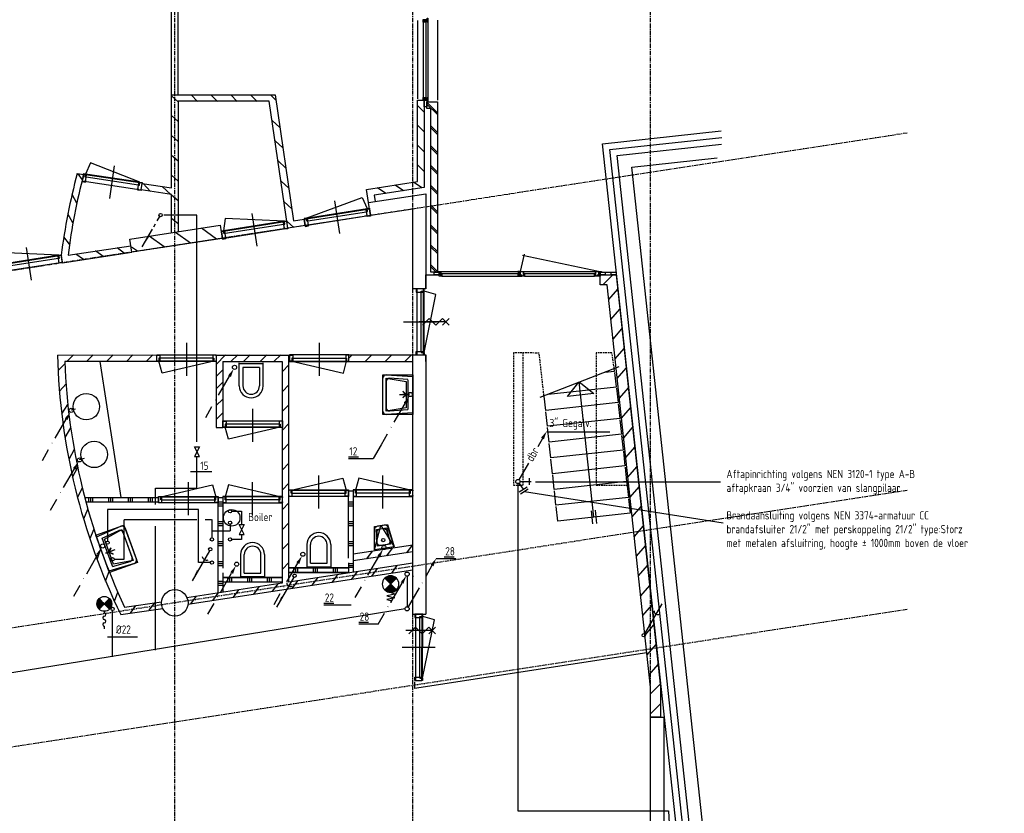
# Model space of a CAD drawing. Extents: x -132501 to 411300, y -42818 to 427495.
# Tile 247 of 256: x 154256 to 169134, y 213404 to 225395. Entities that reach past the tile are written whole.
import ezdxf

# ---------------------------------------------------------------- set-up
doc = ezdxf.new("R2010")
doc.units = 0
doc.header["$LTSCALE"] = 50
for name, pattern in [('CENTER', [2, 1.25, -0.25, 0.25, -0.25]), ('DASHDOT', [300, 250, -25, 0, -25]), ('DASHED', [0.75, 0.5, -0.25]), ('WWATER', [1.2, 0.7, -0.1, 0.1, -0.1, 0.1, -0.1])]:
    doc.linetypes.add(name, pattern=pattern)
doc.layers.get('0').update_dxf_attribs({"linetype": 'CONTINUOUS'})
for name, color, linetype in [('52---0--RIOOLINST', 2, 'CONTINUOUS'), ('53---0--WATERINST', 2, 'CONTINUOUS'), ('53WA', 3, 'DASHDOT'), ('74---0--INRSANITAIR', 2, 'CONTINUOUS'), ('BOUW', 1, 'CONTINUOUS'), ('STRAMIEN', 2, 'CENTER')]:
    doc.layers.add(name, color=color, linetype=linetype)
doc.styles.add('ISO18', font='iso', dxfattribs={"width": 0.9, "height": 100})
doc.styles.add('ISO25', font='ISO', dxfattribs={"width": 0.9, "height": 125})

# ---------------------------------------------------------------- blocks, each defined once
blk = doc.blocks.new('K')
at = {"layer": '53WA', "color": 2, "linetype": 'Continuous'}
for p, q in [((-241, -419), (-77, -135)), ((-436, -757), (-341, -592))]:
    blk.add_line(p, q, dxfattribs=at)
blk.add_circle((0, 0), 31.2, dxfattribs=at)
blk.add_solid([(-98, -122), (-55, -147), (-14, -27)], dxfattribs=at)
at = {"layer": '53WA', "color": 2, "linetype": 'Continuous', "style": 'ISO25', "width": 0.9}
blk.add_text('.', height=125, rotation=60, dxfattribs=at).set_placement((-289, -511))
blk = doc.blocks.new('DBR2')
at = {"layer": '53WA', "color": 2, "linetype": 'Continuous'}
for p, q in [((373, 650), (301, 524)), ((159, 279), (14, 27))]:
    blk.add_line(p, q, dxfattribs=at)
blk.add_circle((0, 0), 31.2, dxfattribs=at)
blk.add_solid([(350, 663), (394, 638), (434, 759)], dxfattribs=at)
at = {"layer": '53WA', "color": 1, "linetype": 'Continuous', "style": 'ISO25', "width": 0.9}
blk.add_text('dbr', height=125, rotation=60, dxfattribs=at).set_placement((221, 290))
blk = doc.blocks.new('*X190')
at = {"color": 0}
for p, q in [((30, 60.6), (39.4, 60.6)), ((30, 60), (40, 60)), ((30.1, 61.2), (38.8, 61.2)), ((30.2, 61.9), (38.1, 61.9)), ((30.3, 62.5), (37.5, 62.5)), ((30.5, 63.1), (36.9, 63.1)), ((30.7, 63.8), (36.2, 63.8)), ((31, 64.4), (35.6, 64.4)), ((31.3, 65), (35, 65)), ((31.7, 65.6), (34.4, 65.6)), ((32.2, 66.2), (33.8, 66.2)), ((32.7, 66.9), (33.1, 66.9)), ((40, 60), (50, 60)), ((40.6, 60.6), (50, 60.6)), ((41.2, 61.2), (49.9, 61.2)), ((41.9, 61.9), (49.8, 61.9)), ((42.5, 62.5), (49.7, 62.5)), ((43.1, 63.1), (49.5, 63.1)), ((43.8, 63.8), (49.3, 63.8)), ((44.4, 64.4), (49, 64.4)), ((45, 65), (48.7, 65)), ((45.6, 65.6), (48.3, 65.6)), ((46.2, 66.2), (47.8, 66.2)), ((46.9, 66.9), (47.3, 66.9)), ((30, 59.4), (39.4, 59.4)), ((30.1, 58.8), (38.8, 58.8)), ((30.2, 58.1), (38.1, 58.1)), ((30.3, 57.5), (37.5, 57.5)), ((30.5, 56.9), (36.9, 56.9)), ((30.7, 56.2), (36.2, 56.2)), ((31, 55.6), (35.6, 55.6)), ((31.3, 55), (35, 55)), ((31.7, 54.4), (34.4, 54.4)), ((32.2, 53.8), (33.8, 53.8)), ((32.7, 53.1), (33.1, 53.1)), ((40.6, 59.4), (50, 59.4)), ((41.2, 58.8), (49.9, 58.8)), ((41.9, 58.1), (49.8, 58.1)), ((42.5, 57.5), (49.7, 57.5)), ((43.1, 56.9), (49.5, 56.9)), ((43.8, 56.2), (49.3, 56.2)), ((44.4, 55.6), (49, 55.6)), ((45, 55), (48.7, 55)), ((45.6, 54.4), (48.3, 54.4)), ((46.2, 53.8), (47.8, 53.8)), ((46.9, 53.1), (47.3, 53.1))]:
    blk.add_line(p, q, dxfattribs=at)
blk = doc.blocks.new('BSLH')
at = {"color": 2, "linetype": 'Continuous'}
for p, q in [((1.77, -1.77), (-1.77, 1.77)), ((-1.77, -1.77), (1.77, 1.77)), ((2.51, 0.02), (3.03, 1.25)), ((3.03, 1.25), (3.57, -1.16)), ((3.57, -1.16), (4.22, 1.25)), ((4.22, 1.25), (4.71, -1.16)), ((4.71, -1.16), (5.01, 0.04)), ((5.01, 0.04), (5.69, 0.04))]:
    blk.add_line(p, q, dxfattribs=at)
for start, end in [(135, 225), (45, 135), (315, 45), (225, 315)]:
    blk.add_arc((0, 0), 2.5, start, end, dxfattribs=at)
at = {"color": 2, "linetype": 'Continuous', "xscale": 0.25, "yscale": 0.25, "zscale": 0.25}
blk.add_blockref('*X190', (-10, -15), dxfattribs=at)
blk = doc.blocks.new('KW2')
at = {"color": 2, "linetype": 'Continuous'}
for p, q in [((376, 653), (281, 488)), ((181, 315), (17, 31))]:
    blk.add_line(p, q, dxfattribs=at)
blk.add_circle((0, 0), 31.2, dxfattribs=at)
blk.add_solid([(356, 668), (399, 643), (440, 764)], dxfattribs=at)
at = {"color": 2, "linetype": 'Continuous', "style": 'ISO25', "width": 0.9}
blk.add_text('.', height=125, rotation=240, dxfattribs=at).set_placement((229, 407))
blk = doc.blocks.new('50', base_point=(28250, 32000))
at = {"layer": 'BOUW', "linetype": 'Continuous'}
for points in [[(28250, 32350), (28250, 32000)], [(28610, 32350), (28610, 32000)]]:
    blk.add_lwpolyline(points, dxfattribs=at)
at = {"layer": 'BOUW', "linetype": 'Continuous', "elevation": 400}
for points in [[(28305, 32070), (28305, 32350)], [(28555, 32070), (28555, 32350)], [(28611, 32010), (28251, 32010)], [(28305, 32070), (28555, 32070)]]:
    blk.add_lwpolyline(points, dxfattribs=at)
at = {"layer": 'BOUW', "linetype": 'Continuous'}
for centre, radius in [((28430, 32350), 180), ((28430, 32350, 400), 125)]:
    blk.add_arc(centre, radius, 0, 180, dxfattribs=at)
blk = doc.blocks.new('13212', base_point=(42650, 23150))
at = {"layer": 'BOUW', "linetype": 'Continuous'}
for points in [[(42685, 23195), (43465, 23375), (43515, 23195)], [(43100, 22915), (43100, 23415)], [(43100, 22915), (43100, 23415)], [(42650, 23115), (42650, 23105), (42700, 23105), (42700, 23150), (42685, 23150), (42685, 23195), (42650, 23195), (42650, 23185)], [(42685, 23195), (43515, 23195)], [(42700, 23100), (42700, 23200)], [(42700, 23100), (42700, 23200)], [(42700, 23150), (43500, 23150)], [(43500, 23100), (43500, 23200)], [(43500, 23100), (43500, 23200)], [(43550, 23115), (43550, 23105), (43500, 23105), (43500, 23150), (43515, 23150), (43515, 23195), (43550, 23195), (43550, 23185)]]:
    blk.add_lwpolyline(points, dxfattribs=at)
blk.add_lwpolyline([(42650, 23100), (42650, 23200), (43550, 23200), (43550, 23100)], close=True, dxfattribs=at)
blk.add_lwpolyline([(42650, 23100), (42650, 23200), (43550, 23200), (43550, 23100)], close=True, dxfattribs=at)
blk = doc.blocks.new('80', base_point=(42618, 22673))
at = {"layer": 'BOUW', "linetype": 'DASHDOT'}
blk.add_lwpolyline([(44506, 23836), (44839, 22599)], dxfattribs=at)
at = {"layer": 'BOUW', "linetype": 'Continuous'}
for points in [[(42838, 22673), (42618, 22673), (42618, 23773), (42838, 23773)], [(43078, 22673), (42858, 22673), (42858, 23773), (43078, 23773)], [(43318, 22673), (43098, 22673), (43098, 23773), (43318, 23773)], [(43558, 22673), (43338, 22673), (43338, 23773), (43558, 23773)], [(43798, 22673), (43578, 22673), (43578, 23773), (43798, 23773)], [(44038, 22673), (43818, 22673), (43818, 23773), (44038, 23773)], [(44278, 22673), (44058, 22673), (44058, 23773), (44278, 23773)], [(44518, 22673), (44298, 22673), (44298, 23773), (44518, 23773)], [(44538, 23710), (44538, 22673), (44758, 22673)], [(42617, 23224), (44673, 23224), (44473, 23024), (44473, 23424), (44667, 23227)], [(42718, 23253), (42518, 23253)], [(42718, 23193), (42518, 23193)], [(44778, 22823), (44778, 22673), (44821, 22673)]]:
    blk.add_lwpolyline(points, dxfattribs=at)
blk = doc.blocks.new('13203', base_point=(6000, 4000))
at = {"layer": 'BOUW', "linetype": 'Continuous'}
for p, q in [((6500, 3750), (6500, 4250)), ((6000, 4050), (7000, 4050)), ((6000, 3950), (6000, 4050)), ((6965, 4060), (7000, 4060)), ((6965, 4015), (6965, 4060)), ((7000, 4060), (7000, 4050)), ((7000, 4050), (7000, 3950)), ((7000, 3950), (6000, 3950)), ((6050, 4015), (6950, 4015)), ((6950, 4015), (6965, 4015)), ((6950, 3940), (6950, 4015)), ((7000, 3940), (6950, 3940)), ((7000, 3950), (7000, 3940))]:
    blk.add_line(p, q, dxfattribs=at)
for points in [[(6035, 4060), (6915, 4240), (6965, 4060)], [(6500, 3750), (6500, 4250)], [(6000, 3950), (6000, 3940), (6050, 3940), (6050, 4015), (6035, 4015), (6035, 4060), (6000, 4060), (6000, 4050)], [(6035, 4060), (6965, 4060)], [(6050, 3950), (6050, 4050)], [(6050, 3950), (6050, 4050)], [(6950, 3950), (6950, 4050)], [(6950, 3950), (6950, 4050)]]:
    blk.add_lwpolyline(points, dxfattribs=at)
blk.add_lwpolyline([(6000, 3950), (6000, 4050), (7000, 4050), (7000, 3950)], close=True, dxfattribs=at)
blk = doc.blocks.new('13292', base_point=(28250, 32000))
at = {"layer": 'BOUW', "linetype": 'Continuous'}
for p, q in [((28650, 32000), (28250, 32000)), ((28400, 32050), (28300, 31950)), ((28500, 31950), (28400, 32050)), ((28600, 32050), (28500, 31950)), ((28700, 32050), (28600, 31950))]:
    blk.add_line(p, q, dxfattribs=at)
blk.add_lwpolyline([(28600, 32050), (28700, 31950)], dxfattribs=at)
blk = doc.blocks.new('13202', base_point=(20350, 27300))
at = {"layer": 'BOUW', "linetype": 'Continuous'}
for points in [[(20385, 27360), (21165, 27540), (21215, 27360)], [(20800, 27050), (20800, 27550)], [(20800, 27050), (20800, 27550)], [(20350, 27250), (20350, 27240), (20400, 27240), (20400, 27315), (20385, 27315), (20385, 27360), (20350, 27360), (20350, 27350)], [(20385, 27360), (21215, 27360)], [(20400, 27250), (20400, 27350)], [(20400, 27250), (20400, 27350)], [(20400, 27315), (21200, 27315)], [(21250, 27250), (21250, 27240), (21200, 27240), (21200, 27315), (21215, 27315), (21215, 27360), (21250, 27360), (21250, 27350)], [(21200, 27250), (21200, 27350)], [(21200, 27250), (21200, 27350)]]:
    blk.add_lwpolyline(points, dxfattribs=at)
blk.add_lwpolyline([(20350, 27250), (20350, 27350), (21250, 27350), (21250, 27250)], close=True, dxfattribs=at)
blk.add_lwpolyline([(20350, 27250), (20350, 27350), (21250, 27350), (21250, 27250)], close=True, dxfattribs=at)
blk = doc.blocks.new('17460', base_point=(20350, 27300))
at = {"layer": 'BOUW', "linetype": 'Continuous'}
for points, elevation in [([(20350, 27300), (20650, 27300), (20600, 27000, -0.414), (20550, 26950), (20450, 26950, -0.414), (20400, 27000), (20350, 27300)], 400), ([(20450, 27250), (20550, 27250, -0.414), (20600, 27200), (20575, 27050, -0.414), (20525, 27000), (20475, 27000, -0.414), (20425, 27050), (20400, 27200, -0.414), (20450, 27250)], 800)]:
    blk.add_lwpolyline(points, format="xyb", dxfattribs=dict(at, elevation=elevation))
for points, elevation in [([(20350, 27300), (20650, 27300), (20600, 26950), (20400, 26950)], 400), ([(20350, 27300), (20650, 27300), (20500, 26950)], 400), ([(20400, 27250), (20600, 27250), (20575, 27000), (20425, 27000)], 800)]:
    blk.add_lwpolyline(points, close=True, dxfattribs=dict(at, elevation=elevation))
blk.add_circle((20500, 27175, 400), 25, dxfattribs=at)
blk = doc.blocks.new('17410', base_point=(20350, 27300))
at = {"layer": 'BOUW', "linetype": 'Continuous'}
for points, elevation in [([(20350, 26850), (20350, 27300), (20950, 27300), (20950, 26850)], 650), ([(20350, 26850), (20350, 27300), (20950, 27300), (20950, 26850)], 650), ([(20450, 27200), (20850, 27200), (20900, 26900), (20400, 26900)], 850)]:
    blk.add_lwpolyline(points, close=True, dxfattribs=dict(at, elevation=elevation))
for points, elevation in [([(20350, 26900), (20375, 27300), (20925, 27300), (20950, 26900)], 650), ([(20645, 27250), (20645, 27150)], 850), ([(20650, 27250), (20650, 27100)], 850), ([(20650, 27250), (20650, 27125)], 850), ([(20421, 27225), (20400, 26950)], 850), ([(20425, 27225), (20875, 27225)], 850), ([(20645, 27200), (20595, 27150)], 850), ([(20600, 27200), (20700, 27200)], 850), ([(20600, 27200), (20700, 27200)], 850), ([(20650, 27200), (20600, 27150)], 850), ([(20645, 27200), (20695, 27150)], 850), ([(20650, 27200), (20700, 27150)], 850), ([(20879, 27225), (20900, 26950)], 850), ([(20900, 26850), (20400, 26850)], 650), ([(20450, 26900), (20850, 26900)], 850)]:
    blk.add_lwpolyline(points, dxfattribs=dict(at, elevation=elevation))
for centre, start, end in [((20450, 26950, 850), 180, 270), ((20850, 26950, 850), 270, 0), ((20400, 26900, 650), 180, 270), ((20900, 26900, 650), 270, 0)]:
    blk.add_arc(centre, 50, start, end, dxfattribs=at)
blk = doc.blocks.new('C177')
at = {"color": 3, "linetype": 'Continuous'}
for p, q in [((-2.04, -3.53), (-1.53, -2.65)), ((-1.02, -1.76), (-0.25, -0.43)), ((-5.54, -9.6), (-2.47, -4.27))]:
    blk.add_line(p, q, dxfattribs=at)
blk.add_circle((0, 0), 0.5, dxfattribs=at)
at = {"linetype": 'Continuous'}
blk.add_solid([(-3.54, -6.73), (-5.54, -9.6), (-4.06, -6.43)], dxfattribs=at)
blk = doc.blocks.new('C139')
at = {"color": 3, "linetype": 'Continuous'}
blk.add_line((-0.25, -0.43), (-5.48, -9.5), dxfattribs=at)
blk.add_circle((0, 0), 0.5, dxfattribs=at)
blk.add_arc((-1.18, -2.05), 1.22, 184.7529, 295.2471, dxfattribs=at)
at = {"linetype": 'Continuous'}
blk.add_solid([(-3.48, -6.64), (-5.48, -9.5), (-4.01, -6.33)], dxfattribs=at)
blk = doc.blocks.new('C141')
at = {"color": 3, "linetype": 'Continuous'}
blk.add_line((5.5, 9.5), (0.26, 0.42), dxfattribs=at)
blk.add_circle((0, 0), 0.5, dxfattribs=at)
blk.add_arc((4.33, 7.47), 1.22, 184.7529, 295.2471, dxfattribs=at)
at = {"linetype": 'Continuous'}
blk.add_solid([(2.27, 3.29), (0.26, 0.42), (1.74, 3.59)], dxfattribs=at)
blk = doc.blocks.new('C124')
at = {"color": 3, "linetype": 'Continuous'}
blk.add_circle((0, 0), 0.5, dxfattribs=at)
blk = doc.blocks.new('*X199')
at = {"color": 0, "linetype": 'Continuous'}
for p, q in [((69.69, 310.38), (72.81, 310.38)), ((69.75, 310.25), (72.75, 310.25)), ((69.84, 310.5), (72.66, 310.5)), ((69.88, 310.12), (72.62, 310.12)), ((70, 310), (72.5, 310)), ((70.01, 310.62), (72.49, 310.62)), ((70.12, 309.88), (72.37, 309.88)), ((70.22, 310.75), (72.28, 310.75)), ((70.25, 309.75), (72.25, 309.75)), ((70.38, 309.62), (72.12, 309.62)), ((70.5, 309.5), (72, 309.5)), ((70.52, 310.88), (71.98, 310.88)), ((70.63, 309.38), (71.87, 309.38)), ((70.75, 309.25), (71.75, 309.25)), ((70.88, 309.12), (71.62, 309.12)), ((71, 309), (71.5, 309)), ((71.13, 308.88), (71.37, 308.88))]:
    blk.add_line(p, q, dxfattribs=at)
blk = doc.blocks.new('*X200')
at = {"color": 0, "linetype": 'Continuous'}
for p, q in [((69.69, 307.12), (72.81, 307.12)), ((69.75, 307.25), (72.75, 307.25)), ((69.84, 307), (72.66, 307)), ((69.87, 307.38), (72.63, 307.38)), ((70, 307.5), (72.5, 307.5)), ((70.01, 306.88), (72.49, 306.88)), ((70.12, 307.62), (72.38, 307.62)), ((70.22, 306.75), (72.28, 306.75)), ((70.25, 307.75), (72.25, 307.75)), ((70.37, 307.88), (72.13, 307.88)), ((70.5, 308), (72, 308)), ((70.52, 306.62), (71.98, 306.62)), ((70.62, 308.12), (71.88, 308.12)), ((70.75, 308.25), (71.75, 308.25)), ((70.87, 308.38), (71.63, 308.38)), ((71, 308.5), (71.5, 308.5)), ((71.12, 308.62), (71.38, 308.62))]:
    blk.add_line(p, q, dxfattribs=at)
blk = doc.blocks.new('W226')
at = {"layer": '53---0--WATERINST', "color": 3, "linetype": 'Continuous'}
for p, q in [((0, 7.5), (-1.59, 9.09)), ((1.59, 9.09), (0, 7.5)), ((0, 7.5), (-1.59, 5.91)), ((1.59, 5.91), (0, 7.5)), ((0, 5.25), (0, 4.75)), ((0, 0.75), (0, 0))]:
    blk.add_line(p, q, dxfattribs=at)
blk.add_circle((0, 7.5), 2.25, dxfattribs=at)
for centre, start, end in [((0, 3.25), 90, 270), ((0, 4.25), 270, 90), ((0, 1.25), 90, 270), ((0, 2.25), 270, 90)]:
    blk.add_arc(centre, 0.5, start, end, dxfattribs=at)
at = {"layer": '53---0--WATERINST', "linetype": 'Continuous', "rotation": 270}
for name in ['*X200', '*X199']:
    blk.add_blockref(name, (-308.75, 78.75), dxfattribs=at)
at = {"layer": '53---0--WATERINST', "linetype": 'Continuous', "style": 'ISO18', "width": 0.9, "flags": 3}
blk.add_attdef('CODE', (-2.5, 6.25), '', height=1.8, dxfattribs=at)
blk = doc.blocks.new('W230')
at = {"color": 3}
for p, q in [((0, 0.75), (0, -0.75)), ((0, -0.75), (3, 0.75)), ((3, -0.75), (0, 0.75)), ((3, 0.75), (3, -0.75))]:
    blk.add_line(p, q, dxfattribs=at)
at = {"color": 3, "style": 'ISO18', "width": 0.9, "flags": 3}
blk.add_attdef('CODE', (0.54, -1.07), '', height=1.8, dxfattribs=at)

msp = doc.modelspace()

# ---------------------------------------------------------------- linework, layer by layer
at = {"layer": '53---0--WATERINST'}
for p, q in [((156835.1178, 218568.0341), (157160.1178, 218568.0341)), ((155585.1178, 216068.0341), (156035.1178, 216068.0341))]:
    msp.add_line(p, q, dxfattribs=at)
msp.add_circle((157460.1178, 217868.0341), 125, dxfattribs=at)
at = {"layer": '53WA', "linetype": 'DASHDOT'}
for p, q in [((156935.1178, 222443.0341), (156435.1178, 222443.0341)), ((156935.1178, 219018.0341), (156935.1178, 222443.0341)), ((156935.1178, 218318.0341), (156935.1178, 218793.0341)), ((156310.1178, 218318.0341), (156935.1178, 218318.0341)), ((156310.1178, 218068.0341), (156310.1178, 218318.0341)), ((156310.1178, 215868.0341), (156310.1178, 217743.0341)), ((160078.8678, 216493.0341), (149154.8004, 214718.0341))]:
    msp.add_line(p, q, dxfattribs=at)
at = {"layer": '53WA', "color": 1, "linetype": 'Continuous'}
for p, q in [((162221.0227, 219170.0649), (163172.651, 219170.0649)), ((159720.0248, 218971.2516), (159598.5931, 218763.5362)), ((159223.7515, 218788.5362), (159373.7515, 218788.5362)), ((159223.7515, 218763.5362), (159598.5931, 218763.5362)), ((162051.5139, 218410.42), (164843.948, 218410.42)), ((161885.1178, 218268.0341), (164885.1178, 217793.0341)), ((160547.1095, 217253.1485), (160847.1095, 217253.1485)), ((160672.1095, 217278.1485), (160822.1095, 217278.1485)), ((158852.0217, 216578.1144), (159002.0217, 216578.1144)), ((158852.0217, 216553.1144), (159263.7415, 216553.1144)), ((159378.391, 216290.0167), (159528.391, 216290.0167)), ((159378.391, 216265.0167), (159678.391, 216265.0167))]:
    msp.add_line(p, q, dxfattribs=at)
at = {"layer": '53WA', "color": 2, "linetype": 'Continuous'}
for p, q in [((161810.1178, 218418.0341), (161985.1178, 218418.0341)), ((161960.1178, 218368.0341), (161960.1178, 218468.0341)), ((161802.8661, 218260.5837), (161921.6173, 218337.3831)), ((161804.6421, 218388.0468), (161862.2417, 218298.9834)), ((161822.0659, 218230.8959), (161940.8171, 218307.6953))]:
    msp.add_line(p, q, dxfattribs=at)
at = {"layer": '53WA', "color": 5, "linetype": 'Continuous'}
for p, q in [((161785.1178, 218393.0341), (161785.1178, 213443.0341)), ((161785.1178, 213443.0341), (164060.1178, 213443.0341)), ((164060.1178, 213443.0341), (164183.756, 210897.0573))]:
    msp.add_line(p, q, dxfattribs=at)
at = {"layer": '53WA'}
for p, q in [((156960.1178, 217993.0341), (155585.1178, 217993.0341)), ((155585.1178, 217993.0341), (155585.1178, 217518.0341)), ((156960.1178, 217193.0341), (156960.1178, 217993.0341)), ((157460.1178, 217968.0341), (157610.1178, 217968.0341)), ((157610.1178, 217968.0341), (157610.1178, 217768.0341)), ((157610.1178, 217543.0341), (157460.1178, 217543.0341)), ((157610.1178, 217618.0341), (157610.1178, 217543.0341)), ((157135.1178, 217193.0341), (156960.1178, 217193.0341)), ((155660.1178, 215768.0341), (155660.1178, 216468.0341))]:
    msp.add_line(p, q, dxfattribs=at)
at = {"layer": '53WA', "linetype": 'WWATER'}
for p, q in [((155835.1178, 217243.0341), (155835.1178, 217843.0341)), ((155835.1178, 217843.0341), (156935.1178, 217843.0341)), ((157060.1178, 217843.0341), (157160.1178, 217843.0341)), ((157160.1178, 217843.0341), (157160.1178, 217668.0341)), ((157435.1178, 217668.0341), (157160.1178, 217668.0341)), ((157160.1178, 217668.0341), (157160.1178, 217568.0341)), ((157435.1178, 217768.0341), (157435.1178, 217668.0341)), ((155685.1178, 217243.0341), (155835.1178, 217243.0341))]:
    msp.add_line(p, q, dxfattribs=at)
at = {"layer": '53WA', "color": 3, "linetype": 'DASHDOT'}
msp.add_line((160110.1178, 216993.0341), (160110.1178, 216518.0341), dxfattribs=at)
at = {"layer": 'BOUW', "linetype": 'Continuous'}
for p, q in [((160394.1178, 221539.0341), (160594.1178, 221539.0341)), ((160394.1178, 221329.0341), (160394.1178, 221539.0341)), ((154826.6178, 220328.4341), (156326.7916, 220328.9155)), ((156326.8853, 220229.1072), (154936.9178, 220229.4341)), ((157223.8178, 220328.2159), (157223.8178, 219230.808)), ((157323.8178, 220228.2159), (157323.8178, 219230.808)), ((158223.8178, 220228.2159), (158223.8178, 216881.4341)), ((158323.8178, 216896.4341), (158323.8178, 220328.2159)), ((160194.1178, 220329.0341), (160394.1178, 220329.0341)), ((160194.1178, 217083.0341), (160194.1178, 220329.0341)), ((160394.1178, 220329.0341), (160394.1178, 216412.8653)), ((160394.1178, 220229.0341), (160394.1178, 220329.0341)), ((159225.1178, 217257.0341), (159225.4178, 218277.4341)), ((159225.4178, 218277.4341), (159295.4178, 218277.4341)), ((159295.4178, 218277.4341), (159295.1178, 217045.0341)), ((157255.1178, 216732.0341), (157255.4178, 218177.4341)), ((157255.4178, 218177.4341), (157325.4178, 218177.4341)), ((157325.4178, 218177.4341), (157325.1178, 217107.0341)), ((160194.1178, 217455.8901), (159295.1945, 217318.1414)), ((160194.1178, 217354.7228), (159295.1699, 217216.9703)), ((160194.1178, 217183.0341), (158323.8178, 216896.4341)), ((158325.1178, 217114.2898), (159225.1178, 217114.2898)), ((159225.1178, 217187.0341), (159225.1178, 217035.0341)), ((160194.1178, 216412.7536), (160194.1178, 217083.0341)), ((157325.1178, 217037.0341), (157325.1178, 216743.0341)), ((157325.1178, 216964.2898), (158225.1178, 216964.2898)), ((158325.1178, 217044.2898), (159225.1178, 217044.2898)), ((159225.1178, 217044.2898), (158325.1178, 217044.2898)), ((158223.8178, 216881.4341), (156782.7178, 216661.3341)), ((158225.1178, 216894.2898), (157325.1178, 216894.2898))]:
    msp.add_line(p, q, dxfattribs=at)
at = {"layer": 'BOUW', "color": 1, "linetype": 'Continuous'}
for p, q in [((157223.8178, 220328.2159), (158323.8178, 220328.2159)), ((157323.8178, 220228.2159), (158223.8178, 220228.2159)), ((157223.8178, 219230.808), (157324.0138, 219230.808)), ((160192.8651, 216412.7529), (160394.1178, 216412.8653)), ((160219.6296, 215388.4835), (160219.6296, 215287.3086))]:
    msp.add_line(p, q, dxfattribs=at)
at = {"layer": 'BOUW'}
for points in [[(156550.8178, 222852.4341), (156550.8178, 231135.4341)], [(156650.8178, 224261.4341), (156651.1178, 231136.0341)]]:
    msp.add_lwpolyline(points, dxfattribs=at)
at = {"layer": 'BOUW', "linetype": 'Continuous'}
for points in [[(160421.1178, 225419.0341), (160421.1178, 225359.0341), (160411.1178, 225359.0341), (160411.1178, 225379.0341), (160351.1178, 225379.0341), (160351.1178, 225399.0341), (160411.1178, 225399.0341), (160411.1178, 225419.0341), (160421.1178, 225419.0341)], [(160569.1178, 225389.0341), (160569.1178, 224179.0341)], [(160268.1178, 225381.0341), (160268.1178, 224197.0341)], [(160391.1178, 225379.0341), (160391.1178, 225359.0341), (160351.1178, 225359.0341), (160351.1178, 225379.0341)], [(160351.1178, 225359.0341), (160351.1178, 224219.0341)], [(160391.1178, 225359.0341), (160391.1178, 224219.0341)], [(160421.1178, 225359.0341), (160421.1178, 224219.0341)], [(156551.1178, 222176.0341), (156550.8178, 222752.4341), (156090.8178, 222823.4341), (156105.8178, 222921.4341), (156550.8178, 222852.4341), (156550.8178, 224261.4341), (158115.2178, 224261.9341), (158393.1178, 222355.5341), (158554.7178, 222380.4341), (158569.7178, 222284.4341), (158307.7178, 222245.4341), (158026.2178, 224161.9341), (156652.1178, 224162.0341), (156650.9178, 222190.4341)], [(156651.1178, 224156.0341), (156551.1178, 224245.0341)], [(156944.8178, 224161.4341), (156844.8178, 224261.4341)], [(157244.8178, 224161.4341), (157144.8178, 224261.4341)], [(157544.8178, 224161.4341), (157444.8178, 224261.4341)], [(157844.8178, 224161.4341), (157744.8178, 224261.4341)], [(158127.8178, 224179.4341), (158044.8178, 224261.4341)], [(160421.1178, 224219.0341), (160421.1178, 224159.0341), (160411.1178, 224159.0341), (160411.1178, 224179.0341), (160351.1178, 224179.0341), (160351.1178, 224199.0341), (160411.1178, 224199.0341), (160411.1178, 224219.0341), (160421.1178, 224219.0341)], [(160351.1178, 224199.0341), (160351.1178, 224219.0341), (160391.1178, 224219.0341), (160391.1178, 224199.0341)], [(159525.2178, 222630.3341), (159496.2178, 222830.3341), (160269.1178, 222949.0341), (160268.1178, 224177.0341), (160368.1178, 224177.0341)], [(160368.1178, 224177.0341), (160368.1178, 222860.0341), (159613.2178, 222745.3341), (159627.2178, 222647.3341)], [(160369.1178, 224000.0341), (160269.1178, 224100.0341)], [(160408.1178, 224177.0341), (160408.1178, 224077.0341), (160368.1178, 224077.0341), (160368.1178, 224177.0341), (160408.1178, 224177.0341)], [(160410.1178, 224152.0341), (160569.1178, 224152.0341), (160569.1178, 221579.0341), (160469.1178, 221579.0341), (160469.1178, 224052.0341), (160410.1178, 224052.0341), (160410.1178, 224152.0341)], [(160410.1178, 224149.0341), (160569.1178, 223990.0341)], [(160410.1178, 224119.0341), (160569.1178, 223960.0341)], [(156651.1178, 223856.0341), (156551.1178, 223945.0341)], [(158068.8178, 223872.4341), (158186.8178, 223764.4341)], [(160369.1178, 223700.0341), (160269.1178, 223800.0341)], [(160469.1178, 223790.0341), (160569.1178, 223690.0341)], [(160469.1178, 223760.0341), (160569.1178, 223660.0341)], [(156651.1178, 223556.0341), (156551.1178, 223645.0341)], [(166165.7178, 210377.0341), (164501.8178, 210197.4341), (163063.6178, 223520.5341), (164853.2178, 223713.6341)], [(166181.3178, 210479.3341), (164590.5178, 210307.6341), (163173.7178, 223431.8341), (164863.9178, 223614.2341)], [(158114.8178, 223565.4341), (158232.8178, 223457.4341)], [(160369.1178, 223400.0341), (160269.1178, 223500.0341)], [(160469.1178, 223490.0341), (160569.1178, 223390.0341)], [(160469.1178, 223460.0341), (160569.1178, 223360.0341)], [(166206.7178, 210583.0341), (164679.2178, 210417.7341), (163283.9178, 223343.1341), (164862.1178, 223515.0341)], [(156651.1178, 223256.0341), (156551.1178, 223345.0341)], [(158159.8178, 223261.4341), (158277.8178, 223153.4341)], [(160369.1178, 223100.0341), (160269.1178, 223200.0341)], [(160469.1178, 223190.0341), (160569.1178, 223090.0341)], [(160469.1178, 223160.0341), (160569.1178, 223060.0341)], [(163504.2178, 223165.7341), (164796.7178, 223305.2341)], [(155125.4178, 223069.9341), (155223.2178, 223054.8341)], [(155204.8178, 222977.4341), (155138.1178, 223068.0341)], [(156651.1178, 222956.0341), (156551.1178, 223045.0341)], [(156230.8178, 222801.4341), (156120.8178, 222918.4341)], [(156537.8178, 222754.4341), (156407.8178, 222875.4341)], [(158204.8178, 222955.4341), (158322.8178, 222847.4341)], [(160057.2178, 222809.3341), (159930.2178, 222895.3341)], [(160332.1178, 222853.0341), (160205.1178, 222939.0341)], [(160469.1178, 222890.0341), (160569.1178, 222790.0341)], [(160469.1178, 222860.0341), (160569.1178, 222760.0341)], [(155119.8178, 222622.4341), (155051.1178, 222753.0341)], [(156651.1178, 222656.0341), (156551.1178, 222745.0341)], [(159525.2178, 222630.3341), (160394.1178, 222764.0341), (160394.1178, 221329.0341), (160194.1178, 221329.0341), (160194.1178, 222533.0341), (159557.2178, 222437.3341), (159525.2178, 222630.3341)], [(159788.2178, 222770.3341), (159661.2178, 222856.3341)], [(158248.8178, 222646.4341), (158366.8178, 222538.4341)], [(160469.1178, 222590.0341), (160569.1178, 222490.0341)], [(155060.8178, 222324.4341), (154986.1178, 222461.0341)], [(160469.1178, 222560.0341), (160569.1178, 222460.0341)], [(155950.2178, 221881.5341), (155921.4178, 222079.5341), (157286.6178, 222288.3341), (157315.8178, 222090.4341), (155950.2178, 221881.5341)], [(156650.8178, 222308.4341), (156551.1178, 222392.0341)], [(158295.8178, 222344.4341), (158398.8178, 222257.4341)], [(160469.1178, 222290.0341), (160569.1178, 222190.0341)], [(155008.8178, 222005.4341), (154925.1178, 222116.0341)], [(156437.8178, 221961.4341), (156211.1178, 222125.5341)], [(156836.8178, 222017.4341), (156610.1178, 222181.5341)], [(157227.8178, 222079.4341), (157001.1178, 222243.5341)], [(160469.1178, 222260.0341), (160569.1178, 222160.0341)], [(154986.7178, 221835.3341), (155935.1178, 221980.4341)], [(160469.1178, 221990.0341), (160569.1178, 221890.0341)], [(154902.8178, 221721.7341), (154883.8178, 221839.4341)], [(154902.8178, 221721.7341), (155950.2178, 221881.5341)], [(155218.8178, 221769.4341), (155105.4178, 221854.0341)], [(155516.8178, 221815.4341), (155403.4178, 221900.0341)], [(155840.8178, 221864.4341), (155727.4178, 221949.0341)], [(156036.8178, 221895.4341), (155944.3178, 221958.8341)], [(160469.1178, 221960.0341), (160569.1178, 221860.0341)], [(161825.1178, 221591.0341), (161885.1178, 221852.0341)], [(163000.1178, 221591.0341), (161853.1178, 221831.0341)], [(160469.1178, 221690.0341), (160569.1178, 221590.0341)], [(160469.1178, 221660.0341), (160550.1178, 221579.0341)], [(160519.1178, 221579.0341), (160594.1178, 221579.0341), (160594.1178, 221539.0341), (160519.1178, 221539.0341), (160519.1178, 221579.0341)], [(160576.1178, 221591.0341), (160636.1178, 221591.0341), (160636.1178, 221581.0341), (160616.1178, 221581.0341), (160616.1178, 221521.0341), (160596.1178, 221521.0341), (160596.1178, 221581.0341), (160576.1178, 221581.0341), (160576.1178, 221591.0341)], [(160616.1178, 221561.0341), (160636.1178, 221561.0341), (160636.1178, 221521.0341), (160616.1178, 221521.0341)], [(160636.1178, 221591.0341), (161781.1178, 221591.0341)], [(160636.1178, 221561.0341), (161781.1178, 221561.0341)], [(160636.1178, 221521.0341), (161781.1178, 221521.0341)], [(161821.1178, 221591.0341), (161781.1178, 221591.0341), (161781.1178, 221581.0341), (161801.1178, 221581.0341), (161801.1178, 221521.0341), (161841.1178, 221521.0341), (161841.1178, 221531.0341), (161821.1178, 221531.0341), (161821.1178, 221591.0341)], [(161801.1178, 221561.0341), (161781.1178, 221561.0341), (161781.1178, 221521.0341), (161801.1178, 221521.0341)], [(161825.1178, 221591.0341), (161885.1178, 221591.0341), (161885.1178, 221581.0341), (161865.1178, 221581.0341), (161865.1178, 221521.0341), (161845.1178, 221521.0341), (161845.1178, 221536.0341), (161825.1178, 221536.0341), (161825.1178, 221591.0341)], [(161865.1178, 221561.0341), (161885.1178, 221561.0341), (161885.1178, 221521.0341), (161865.1178, 221521.0341)], [(161885.1178, 221591.0341), (162940.1178, 221591.0341)], [(161885.1178, 221561.0341), (162940.1178, 221561.0341)], [(161885.1178, 221521.0341), (162940.1178, 221521.0341)], [(162940.1178, 221591.0341), (163000.1178, 221591.0341), (163000.1178, 221536.0341), (162980.1178, 221536.0341), (162980.1178, 221521.0341), (162960.1178, 221521.0341), (162960.1178, 221581.0341), (162940.1178, 221581.0341), (162940.1178, 221591.0341)], [(162960.1178, 221521.0341), (162940.1178, 221521.0341), (162940.1178, 221561.0341), (162960.1178, 221561.0341)], [(163006.1178, 221591.0341), (163046.1178, 221591.0341), (163046.1178, 221581.0341), (163026.1178, 221581.0341), (163026.1178, 221521.0341), (162986.1178, 221521.0341), (162986.1178, 221531.0341), (163006.1178, 221531.0341), (163006.1178, 221591.0341)], [(163028.1178, 221579.0341), (163103.1178, 221579.0341), (163103.1178, 221539.0341), (163028.1178, 221539.0341), (163028.1178, 221579.0341)], [(163028.1178, 221579.0341), (163268.1178, 221579.0341)], [(163028.1178, 221539.0341), (163268.1178, 221539.0341), (163941.1178, 215308.0341), (163941.1178, 214856.0341), (163789.1178, 214856.0341), (163789.1178, 215311.0341), (163133.2178, 221388.9341), (163028.1178, 221389.0341), (163028.1178, 221539.0341)], [(163028.1178, 221539.0341), (163268.1178, 221539.0341), (163941.1178, 215308.0341), (163941.1178, 214856.0341), (163789.1178, 214856.0341), (163789.1178, 215311.0341), (163133.2178, 221388.9341), (163028.1178, 221389.0341), (163028.1178, 221539.0341)], [(163069.1178, 221389.0341), (163219.1178, 221539.0341)], [(163069.1178, 221389.0341), (163219.1178, 221539.0341)], [(163193.1178, 221579.0341), (163268.1178, 221579.0341), (163268.1178, 221539.0341), (163193.1178, 221539.0341), (163193.1178, 221579.0341)], [(163157.4178, 221165.1341), (163292.2178, 221321.4341)], [(163157.4178, 221165.1341), (163292.2178, 221321.4341)], [(163189.6178, 220866.8341), (163324.4178, 221023.1341)], [(163189.6178, 220866.8341), (163324.4178, 221023.1341)], [(163221.8178, 220568.6341), (163356.6178, 220724.8341)], [(163221.8178, 220568.6341), (163356.6178, 220724.8341)], [(157223.8178, 220186.9914), (157367.6293, 220330.8029)], [(157448.542, 220228.2159), (157551.129, 220330.8029)], [(157635.6318, 220228.2159), (157738.2188, 220330.8029)], [(157888.9412, 220228.2159), (157991.5282, 220330.8029)], [(158097.9713, 220228.2159), (158200.5583, 220330.8029)], [(163254.0178, 220270.3341), (163388.8178, 220426.6341)], [(163254.0178, 220270.3341), (163388.8178, 220426.6341)], [(154938.8178, 220196.4341), (154839.8178, 220095.4341)], [(154967.9178, 220228.9341), (155067.9178, 220328.9341)], [(155267.9178, 220228.9341), (155367.9178, 220328.9341)], [(155466.5076, 220229.3095), (155783.513, 218176.726)], [(155567.9178, 220228.9341), (155667.9178, 220328.9341)], [(155867.9178, 220228.9341), (155967.9178, 220328.9341)], [(156167.9178, 220228.9341), (156267.9178, 220328.9341)], [(159231.6126, 220282.5289), (159278.1178, 220329.0341)], [(159231.6126, 220329.0341), (160194.1178, 220329.0341)], [(159231.6126, 220229.0341), (160194.1178, 220229.0341)], [(159478.1178, 220229.0341), (159578.1178, 220329.0341)], [(159778.1178, 220229.0341), (159878.1178, 220329.0341)], [(160078.1178, 220229.0341), (160178.1178, 220329.0341)], [(157223.8178, 220003.4918), (157323.8178, 220103.4918)], [(158225.4178, 220078.0016), (158325.4178, 220178.0016)], [(163286.2178, 219972.0341), (163421.0178, 220128.3341)], [(163286.2178, 219972.0341), (163421.0178, 220128.3341)], [(154857.8178, 219781.4341), (154957.8178, 219894.4341)], [(157223.8178, 219816.4019), (157323.8178, 219916.4019)], [(158225.4178, 219778.0016), (158325.4178, 219878.0016)], [(163318.4178, 219673.8341), (163453.2178, 219830.0341)], [(163318.4178, 219673.8341), (163453.2178, 219830.0341)], [(157223.8178, 219563.0925), (157323.8178, 219663.0925)], [(154892.8178, 219440.4341), (154983.8178, 219579.4341)], [(155033.1178, 219502.0341), (155102.1178, 219513.0341)], [(157223.8178, 219354.0625), (157323.8178, 219454.0625)], [(158225.4178, 219478.0016), (158325.4178, 219578.0016)], [(163350.6178, 219375.5341), (163485.4178, 219531.8341)], [(163350.6178, 219375.5341), (163485.4178, 219531.8341)], [(158225.4178, 219192.4341), (158325.4178, 219292.4341)], [(154943.8178, 219083.4341), (155026.8178, 219227.4341)], [(163382.8178, 219077.2341), (163517.6178, 219233.5341)], [(163382.8178, 219077.2341), (163517.6178, 219233.5341)], [(158225.4178, 218892.4341), (158325.4178, 218992.4341)], [(155002.8178, 218753.4341), (155083.8178, 218906.4341)], [(163415.0178, 218779.0341), (163549.8178, 218935.2341)], [(163415.0178, 218779.0341), (163549.8178, 218935.2341)], [(155159.1178, 218750.0341), (155236.1178, 218769.0341)], [(155053.8178, 218481.4341), (155134.8178, 218634.4341)], [(158225.4178, 218592.4341), (158325.4178, 218692.4341)], [(163447.2178, 218480.7341), (163582.0178, 218637.0341)], [(163447.2178, 218480.7341), (163582.0178, 218637.0341)], [(155132.8178, 218179.4341), (155202.8178, 218315.4341)], [(158225.4178, 218292.4341), (158325.4178, 218392.4341)], [(163479.4178, 218182.4341), (163614.2178, 218338.7341)], [(163479.4178, 218182.4341), (163614.2178, 218338.7341)], [(155240.8178, 218176.4341), (156356.1178, 218177.0341), (156356.1178, 218107.0341), (155260.1178, 218107.0341)], [(155301.8178, 218108.4341), (155301.8178, 218177.4341)], [(155331.8178, 218108.4341), (155331.8178, 218177.4341)], [(155361.8178, 218108.4341), (155361.8178, 218177.4341)], [(155601.8178, 218108.4341), (155601.8178, 218177.4341)], [(155631.8178, 218108.4341), (155631.8178, 218177.4341)], [(155661.8178, 218108.4341), (155661.8178, 218177.4341)], [(155901.8178, 218108.4341), (155901.8178, 218177.4341)], [(155931.8178, 218108.4341), (155931.8178, 218177.4341)], [(155961.8178, 218108.4341), (155961.8178, 218177.4341)], [(156201.8178, 218108.4341), (156201.8178, 218177.4341)], [(156231.8178, 218108.4341), (156231.8178, 218177.4341)], [(156261.8178, 218108.4341), (156261.8178, 218177.4341)], [(157254.8178, 218110.4341), (157323.8178, 218110.4341)], [(159225.8178, 218110.4341), (159294.8178, 218110.4341)], [(155224.8178, 217854.4341), (155287.8178, 218000.4341)], [(157254.8178, 218080.4341), (157323.8178, 218080.4341)], [(157254.8178, 218050.4341), (157323.8178, 218050.4341)], [(158225.4178, 217992.4341), (158325.4178, 218092.4341)], [(159225.8178, 218080.4341), (159294.8178, 218080.4341)], [(159225.8178, 218050.4341), (159294.8178, 218050.4341)], [(163511.5178, 217884.2341), (163646.4178, 218040.4341)], [(163511.5178, 217884.2341), (163646.4178, 218040.4341)], [(157254.8178, 217810.4341), (157323.8178, 217810.4341)], [(159225.8178, 217810.4341), (159294.8178, 217810.4341)], [(155318.8178, 217557.4341), (155376.1178, 217692.0341)], [(157254.8178, 217780.4341), (157323.8178, 217780.4341)], [(157254.8178, 217750.4341), (157323.8178, 217750.4341)], [(158225.4178, 217692.4341), (158325.4178, 217792.4341)], [(159225.8178, 217780.4341), (159294.8178, 217780.4341)], [(159225.8178, 217750.4341), (159294.8178, 217750.4341)], [(163543.7178, 217585.9341), (163678.5178, 217742.2341)], [(163543.7178, 217585.9341), (163678.5178, 217742.2341)], [(157254.8178, 217510.4341), (157323.8178, 217510.4341)], [(159225.8178, 217510.4341), (159294.8178, 217510.4341)], [(155428.8178, 217239.4341), (155477.1178, 217391.0341)], [(157254.8178, 217480.4341), (157323.8178, 217480.4341)], [(157254.8178, 217450.4341), (157323.8178, 217450.4341)], [(158225.4178, 217392.4341), (158325.4178, 217492.4341)], [(159225.8178, 217480.4341), (159294.8178, 217480.4341)], [(159225.8178, 217450.4341), (159294.8178, 217450.4341)], [(159503.2539, 217248.8566), (159588.1491, 217363.033)], [(159804.3584, 217294.9971), (159889.2535, 217409.1735)], [(160106.302, 217341.2662), (160191.1972, 217455.4426)], [(163575.9178, 217287.6341), (163710.7178, 217443.9341)], [(163575.9178, 217287.6341), (163710.7178, 217443.9341)], [(157254.8178, 217210.4341), (157323.8178, 217210.4341)], [(155551.1178, 216912.0341), (155606.1178, 217058.0341)], [(156797.8178, 216562.4341), (160194.1178, 217083.0341)], [(157254.8178, 217180.4341), (157323.8178, 217180.4341)], [(157254.8178, 217150.4341), (157323.8178, 217150.4341)], [(158225.4178, 217092.4341), (158325.4178, 217192.4341)], [(159225.1178, 217114.2898), (158325.1178, 217114.2898)], [(158397.8178, 217043.6898), (158397.8178, 217112.6898)], [(158427.8178, 217043.6898), (158427.8178, 217112.6898)], [(158457.8178, 217043.6898), (158457.8178, 217112.6898)], [(158697.8178, 217043.6898), (158697.8178, 217112.6898)], [(158727.8178, 217043.6898), (158727.8178, 217112.6898)], [(158757.8178, 217043.6898), (158757.8178, 217112.6898)], [(158997.8178, 217043.6898), (158997.8178, 217112.6898)], [(159027.8178, 217043.6898), (159027.8178, 217112.6898)], [(159057.8178, 217043.6898), (159057.8178, 217112.6898)], [(159225.8178, 217180.4341), (159294.8178, 217180.4341)], [(159225.8178, 217150.4341), (159294.8178, 217150.4341)], [(159225.8178, 217120.4341), (159294.8178, 217120.4341)], [(159576.1178, 216988.0341), (159660.2846, 217101.2308)], [(159877.1178, 217033.0341), (159962.2282, 217147.4999)], [(163608.1178, 216989.3341), (163742.9178, 217145.6341)], [(163608.1178, 216989.3341), (163742.9178, 217145.6341)], [(157254.8178, 216910.4341), (157323.8178, 216910.4341)], [(158225.1178, 216964.2898), (157325.1178, 216964.2898)], [(157402.8178, 216895.6898), (157402.8178, 216964.6898)], [(157432.8178, 216895.6898), (157432.8178, 216964.6898)], [(157462.8178, 216895.6898), (157462.8178, 216964.6898)], [(157702.8178, 216895.6898), (157702.8178, 216964.6898)], [(157732.8178, 216895.6898), (157732.8178, 216964.6898)], [(157762.8178, 216895.6898), (157762.8178, 216964.6898)], [(158002.8178, 216895.6898), (158002.8178, 216964.6898)], [(158032.8178, 216895.6898), (158032.8178, 216964.6898)], [(158062.8178, 216895.6898), (158062.8178, 216964.6898)], [(158376.1178, 216805.0341), (158459.6178, 216917.3341)], [(158676.1178, 216850.0341), (158759.6178, 216962.3341)], [(158977.1178, 216892.0341), (159060.6178, 217004.3341)], [(159275.1178, 216942.0341), (159359.1801, 217055.0903)], [(160194.1178, 216992.0341), (160203.1178, 216983.0341)], [(157254.8178, 216880.4341), (157323.8178, 216880.4341)], [(157254.8178, 216850.4341), (157323.8178, 216850.4341)], [(158225.1178, 216894.2898), (157325.1178, 216894.2898)], [(157484.8178, 216667.4341), (157568.4178, 216779.8341)], [(157791.8178, 216713.4341), (157875.4178, 216825.8341)], [(158077.1178, 216760.0341), (158160.6178, 216872.3341)], [(163640.3178, 216691.1341), (163775.1178, 216847.3341)], [(163640.3178, 216691.1341), (163775.1178, 216847.3341)], [(155689.1178, 216611.0341), (155739.1178, 216747.0341)], [(156840.8178, 216567.4341), (156924.4178, 216679.8341)], [(157173.1178, 216618.0341), (157256.6178, 216730.3341)], [(155782.8178, 216405.4341), (156416.8178, 216498.4341)], [(155840.8178, 216518.4341), (156400.8178, 216600.4341)], [(155928.2178, 216430.1341), (156011.8178, 216542.4341)], [(156213.2178, 216472.1341), (156296.8178, 216584.4341)], [(163672.5178, 216392.8341), (163807.3178, 216549.1341)], [(163672.5178, 216392.8341), (163807.3178, 216549.1341)], [(163704.7178, 216094.5341), (163839.5178, 216250.8341)], [(163704.7178, 216094.5341), (163839.5178, 216250.8341)], [(163736.9178, 215796.3341), (163871.7178, 215952.5341)], [(163736.9178, 215796.3341), (163871.7178, 215952.5341)], [(163769.1178, 215498.0341), (163903.9178, 215654.3341)], [(163769.1178, 215498.0341), (163903.9178, 215654.3341)], [(163789.1178, 215209.0341), (163936.1178, 215356.0341)], [(163789.1178, 215209.0341), (163936.1178, 215356.0341)], [(163789.1178, 214909.0341), (163939.1178, 215059.0341)], [(163789.1178, 214909.0341), (163939.1178, 215059.0341)], [(163789.1178, 210291.0341), (163789.1178, 214856.0341), (163989.1178, 214856.0341), (163989.1178, 210631.0341), (163889.1178, 210631.0341), (163889.1178, 210291.0341), (163789.1178, 210291.0341)]]:
    msp.add_lwpolyline(points, dxfattribs=at)
at = {"layer": 'BOUW', "color": 1, "linetype": 'Continuous'}
msp.add_lwpolyline([(166230.7178, 210785.0341), (164856.6178, 210638.1341), (163504.2178, 223165.7341)], dxfattribs=at)
at = {"layer": 'BOUW', "linetype": 'DASHED'}
for points in [[(162176.8178, 219720.4341), (162105.8178, 220358.4341), (161715.1178, 220360.0341), (161715.1178, 218360.0341), (161865.1178, 218360.0341), (161863.8178, 220362.4341)], [(163204.1178, 220360.0341), (162966.1178, 220360.0341), (162965.1178, 218360.0341), (163450.1178, 218360.0341)], [(163240.9178, 220128.6341), (163204.1178, 220360.0341)]]:
    msp.add_lwpolyline(points, dxfattribs=at)
at = {"layer": 'BOUW', "color": 1, "linetype": 'Continuous'}
msp.add_lwpolyline([(163733.381, 215827.5197), (160219.6296, 215287.3086, -0.1230065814)], format="xyb", dxfattribs=at)
at = {"layer": 'BOUW', "linetype": 'Continuous'}
for centre in [(155263.1178, 219548.0341), (155382.1178, 218827.0341), (156599.8178, 216583.4341)]:
    msp.add_circle(centre, 200, dxfattribs=at)
for centre, radius, start, end in [((164425.0178, 220606.4341), 9620.5, 165.163, 172.636), ((164315.7178, 220658.5341), 9402.9, 165.236, 172.811), ((164365.8178, 220575.4341), 9542.4, 181.484, 205.913), ((164455.8178, 220582.4341), 9525.5, 182.124, 205.255)]:
    msp.add_arc(centre, radius, start, end, dxfattribs=at)
at = {"layer": 'STRAMIEN', "color": 1}
for points in [[(156601.8178, 203662.4341), (156601.8178, 233471.4341)], [(160194.8178, 203662.4341), (160194.8178, 233471.4341)], [(163787.8178, 203662.4341), (163787.8178, 233471.4341)]]:
    msp.add_lwpolyline(points, dxfattribs=at)
for points in [[(167664.8178, 223682.5341), (149415.8178, 220878.4341, -0.123), (122041.9178, 225060.9341)], [(167664.8178, 218282.5341), (149415.8178, 215478.4341, -0.123), (122041.9178, 219660.9341)], [(167664.8178, 216482.5341), (149425.8178, 213678.4341, -0.123), (122041.1178, 217860.2341)]]:
    msp.add_lwpolyline(points, format="xyb", dxfattribs=at)

# ---------------------------------------------------------------- block references
at = {"layer": '52---0--RIOOLINST', "xscale": 50, "yscale": 50, "zscale": 50}
for name, p in [('C139', (157135.1178, 217393.0341)), ('C139', (158410.1178, 216993.0341)), ('C141', (163685.1178, 216093.0341))]:
    msp.add_blockref(name, p, dxfattribs=at)
at = {"layer": '53---0--WATERINST', "linetype": 'DASHDOT', "xscale": 50, "yscale": 50, "zscale": 50}
msp.add_blockref('C177', (156385.1178, 222443.0341), dxfattribs=at)
at = {"layer": '53---0--WATERINST', "xscale": 50, "yscale": 50, "zscale": 50, "rotation": 90}
for p in [(156935.1178, 218793.0341), (157610.1178, 217618.0341)]:
    msp.add_blockref('W230', p, dxfattribs=at)
at = {"layer": '53---0--WATERINST', "xscale": 50, "yscale": 50, "zscale": 50}
for p in [(157435.1178, 217968.0341), (157435.1178, 217793.0341), (155585.1178, 217493.0341), (157160.1178, 217543.0341), (157435.1178, 217543.0341), (155660.1178, 217243.0341), (157160.1178, 217193.0341), (155660.1178, 216493.0341)]:
    msp.add_blockref('C124', p, dxfattribs=at)
at = {"layer": '53WA', "color": 3, "linetype": 'Continuous'}
for name, p in [('K', (157502.9389, 220142.7995)), ('K', (160157.179, 219730.8965)), ('K', (155035.1178, 219493.0341)), ('DBR2', (161783.8685, 218416.3548)), ('K', (155160.1178, 218743.0341)), ('K', (155510.1178, 217443.0341)), ('K', (159760.1178, 217419.2623)), ('K', (158535.1178, 217318.0341)), ('K', (157535.1178, 217168.0341))]:
    msp.add_blockref(name, p, dxfattribs=at)
at = {"layer": '53WA', "color": 1, "linetype": 'Continuous'}
for name, p in [('KW2', (160110.1178, 216493.0341)), ('K', (160110.1178, 217018.0341))]:
    msp.add_blockref(name, p, dxfattribs=at)
at = {"layer": '53WA', "color": 1, "linetype": 'Continuous', "xscale": 50, "yscale": 50, "zscale": 50, "rotation": 270}
msp.add_blockref('BSLH', (159860.1178, 216868.0341), dxfattribs=at)
at = {"layer": '74---0--INRSANITAIR', "xscale": 50, "yscale": 50, "zscale": 50}
msp.add_blockref('W226', (155535.1178, 216193.0341), dxfattribs=at)
at = {"layer": 'BOUW', "yscale": -1}
for name, p, rotation in [('13202', (156098.7178, 222873.3341), 171.4270000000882), ('13203', (158300.1178, 222294.9341), 188.8819999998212), ('13203', (154893.4178, 221780.6341), 188.7359999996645), ('13203', (160306.2108, 220329.0341), 90), ('13212', (158225.4178, 218142.4341), 180), ('13212', (160195.4178, 218242.4341), 180), ('13203', (160285.0516, 215412.0571), 89.96399999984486)]:
    msp.add_blockref(name, p, dxfattribs=dict(at, rotation=rotation))
at = {"layer": 'BOUW'}
for name, p, rotation in [('13203', (158562.0178, 222331.7341), 8.921999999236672), ('50', (157934.5061, 220210.8339), 180), ('80', (163478.8178, 217938.5341), 96.20000000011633), ('17410', (160194.1178, 220029.0341), 270), ('17410', (155613.1178, 217040.0341), 109.886999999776), ('17460', (159915.8178, 217430.4401), 188.6319999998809)]:
    msp.add_blockref(name, p, dxfattribs=dict(at, rotation=rotation))
for name, p in [('13292', (160293.1178, 220828.0341)), ('13212', (156355.4178, 218142.4341)), ('13212', (158325.4178, 218242.4341)), ('50', (158595.1178, 217114.2898)), ('50', (157595.1178, 216964.2898)), ('13292', (160088.4516, 216166.2334))]:
    msp.add_blockref(name, p, dxfattribs=at)
at = {"layer": 'BOUW', "xscale": -1, "yscale": -1}
for p in [(157226.2082, 220279.2475), (158225.4178, 219281.4161)]:
    msp.add_blockref('13212', p, dxfattribs=at)
at = {"layer": 'BOUW', "yscale": -1}
msp.add_blockref('13212', (158331.7385, 220278.8486), dxfattribs=at)

# ---------------------------------------------------------------- texts
at = {"layer": '53---0--WATERINST', "style": 'ISO25', "width": 0.9}
for s, p in [('15', (156985.1178, 218593.0341)), ('Boiler', (157710.1178, 217818.0341)), ('%%C22', (155710.1178, 216118.0341))]:
    msp.add_text(s, height=125, dxfattribs=at).set_placement(p)
at = {"layer": '53WA', "color": 2, "linetype": 'Continuous', "style": 'ISO25', "width": 0.9}
for s, p in [('3" Gegalv.', (162262.6565, 219238.3143)), ('12', (159238.5331, 218811.1154)), ('Aftapinrichting volgens NEN 3120-1 type A-B', (164935.1178, 218468.0341)), ('aftapkraan 3/4" voorzien van slangpilaar', (164935.1178, 218259.7007)), ('Brandaansluiting volgens NEN 3374-armatuur CC', (164935.1178, 217843.0341)), ('brandafsluiter 21/2" met perskoppeling 21/2" type:Storz', (164935.1178, 217634.7007)), ('met metalen afsluitring, hoogte %%p 1000mm boven de vloer', (164935.1178, 217426.3674)), ('28', (160686.8911, 217300.7277)), ('22', (158866.8033, 216600.6936)), ('28', (159393.1727, 216312.5959))]:
    msp.add_text(s, height=125, dxfattribs=at).set_placement(p)

doc.saveas('drawing.dxf')
